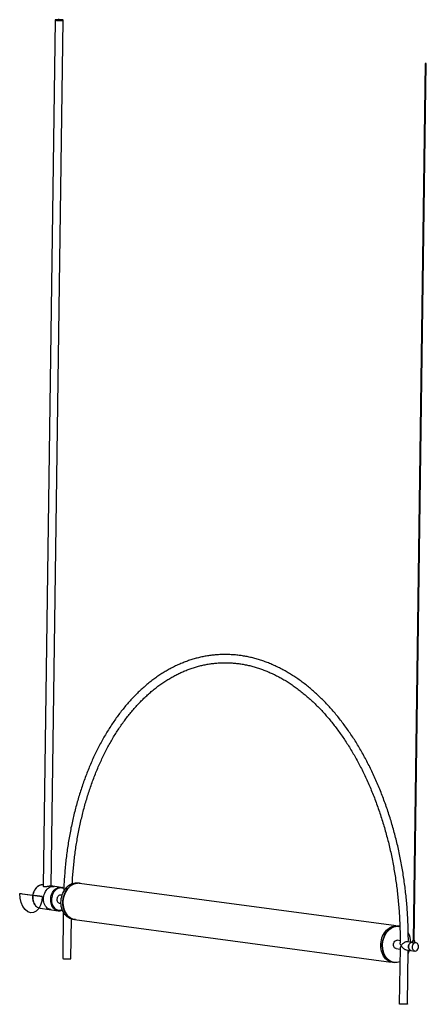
# Model space of a CAD drawing. Header units: millimetres. Extents: x -368 to 324, y -139 to 1536.
import ezdxf

# ---------------------------------------------------------------- set-up
doc = ezdxf.new("R2010")
doc.units = ezdxf.units.MM
doc.linetypes.add('CENTERX2', pattern=[20.32, 12.7, -2.54, 2.54, -2.54])

msp = doc.modelspace()

# ---------------------------------------------------------------- linework, layer by layer
at = {"color": 7, "linetype": 'Continuous', "lineweight": 25}
for p, q in [((-307.5, 1535.7), (-327.9, 62.5)), ((-313.9, 62.5), (-293.5, 1535.6)), ((321.8, 1461.6), (301.2, -30.7)), ((303.2, -30.8), (323.8, 1461.6)), ((-266.1, 67.1), (-269.3, 67.6)), ((272.4, -5.5), (-266.1, 67)), ((-327.8, 64.4), (-329.8, 64.4)), ((-296.8, 60.2), (-314.5, 62.6)), ((-295.5, 46.9), (-297.9, 47.2)), ((-332.7, 24.7), (-302.2, 20.5)), ((-299.8, 33.3), (-297.3, 33)), ((-293.4, 18.1), (-294.5, -60.8)), ((-280.5, -61), (-279.6, 6.5)), ((-277.6, 6.1), (-274.4, 5.7)), ((-274.4, 5.8), (264.1, -66.8)), ((277.6, -6.1), (274.4, -5.7)), ((273.5, -29.9), (274.4, -29.9)), ((279.2, -30.6), (274.4, -29.9)), ((300.2, -33.4), (291.4, -32.2)), ((299, -33.3), (299.8, -33.3)), ((300.2, -30.7), (300.2, -33.9)), ((303.7, -30.7), (303.2, -30.6)), ((304.2, -33.9), (304.2, -30.8)), ((272.5, -43.8), (279.1, -44.7)), ((279.1, -42.9), (277.8, -138)), ((289.6, -46.1), (304.3, -48.1)), ((291.8, -138.2), (293, -46.6)), ((306.2, -34.2), (304, -33.9)), ((266.1, -67.1), (269.3, -67.6))]:
    msp.add_line(p, q, dxfattribs=at)
at = {"color": 7, "linetype": 'CENTERX2'}
msp.add_line((-329.4, 44.4), (-367.6, 49.5), dxfattribs=at)
at = {"color": 7, "linetype": 'Continuous'}
msp.add_line((-367.6, 49.5), (-329.4, 44.4), dxfattribs=at)
at = {"color": 7, "linetype": 'Continuous', "lineweight": 25, "flags": 128}
for points in [[(-295.1, 1536), (-296.3, 1536.1), (-297.6, 1536.2), (-299.1, 1536.3), (-300.7, 1536.4), (-302.2, 1536.4), (-303.7, 1536.3), (-305, 1536.3), (-306.1, 1536.2), (-306.9, 1536), (-307.4, 1535.9), (-307.5, 1535.7), (-307.3, 1535.6), (-306.8, 1535.4), (-305.9, 1535.3), (-304.8, 1535.2), (-303.5, 1535.1), (-302, 1535), (-300.4, 1535), (-298.9, 1535), (-297.4, 1535), (-296.1, 1535.1), (-295, 1535.2), (-294.2, 1535.3), (-293.7, 1535.4), (-293.5, 1535.6), (-293.7, 1535.7), (-294.3, 1535.9), (-295.1, 1536)], [(323.6, 1461.7), (323.3, 1461.7), (322.9, 1461.7), (322.5, 1461.7), (322.2, 1461.7), (321.9, 1461.7), (321.8, 1461.6), (321.8, 1461.6), (322, 1461.6), (322.3, 1461.5), (322.7, 1461.5), (323.1, 1461.5), (323.4, 1461.5), (323.7, 1461.5), (323.8, 1461.6), (323.7, 1461.6), (323.6, 1461.7)], [(-277.6, 6.1), (-277.7, 6.1), (-280.1, 6.7), (-282.5, 7.5), (-284.8, 8.7), (-287, 10.2), (-289, 12.1), (-290.9, 14.2), (-292.5, 16.5), (-293.9, 19.1), (-295.1, 21.9), (-296.1, 24.8), (-296.8, 27.9), (-297.2, 31.1), (-297.4, 34.4), (-297.3, 37.7), (-296.9, 41), (-296.2, 44.2), (-295.3, 47.3), (-294.2, 50.4), (-292.8, 53.2), (-291.2, 55.9), (-289.4, 58.4), (-287.4, 60.6), (-285.2, 62.6), (-282.9, 64.3), (-280.5, 65.6), (-278.1, 66.7), (-275.6, 67.3), (-273, 67.7)], [(-272.4, 5.5), (-274.5, 5.7), (-277, 6.2), (-279.4, 7.1), (-281.7, 8.3), (-283.8, 9.8), (-285.9, 11.6), (-287.7, 13.7), (-289.3, 16.1), (-290.8, 18.7), (-292, 21.5), (-292.9, 24.4), (-293.6, 27.5), (-294, 30.7), (-294.2, 34), (-294.1, 37.3), (-293.7, 40.5), (-293, 43.8), (-292.1, 46.9), (-291, 49.9), (-289.6, 52.8), (-288, 55.5), (-286.2, 58), (-284.2, 60.2), (-282, 62.2), (-279.8, 63.8), (-277.4, 65.2), (-274.9, 66.2), (-272.4, 66.9), (-269.8, 67.3)], [(-266.1, 67), (-267.3, 67.2), (-269.8, 67.2), (-272.4, 66.8), (-275, 66.1), (-277.5, 65), (-279.9, 63.6), (-282.2, 61.9), (-284.3, 59.9), (-286.3, 57.6), (-288.2, 55.1), (-289.8, 52.3), (-291.1, 49.4), (-292.2, 46.3), (-293.1, 43.1), (-293.7, 39.8), (-294, 36.5), (-294.1, 33.1), (-293.9, 29.8), (-293.3, 26.6), (-292.6, 23.5), (-291.5, 20.6), (-290.2, 17.8), (-288.7, 15.3), (-287, 13), (-285, 11), (-282.9, 9.3), (-280.7, 7.8), (-278.3, 6.8), (-275.8, 6.1), (-274.4, 5.8)], [(-273, 67.7), (-270.5, 67.7), (-269.3, 67.6)], [(-314.3, 22.2), (-314.9, 22.3), (-316.9, 22.9), (-318.8, 23.8), (-320.6, 25), (-322.2, 26.5), (-323.6, 28.3), (-324.8, 30.4), (-325.7, 32.7), (-326.4, 35.1), (-326.9, 37.6), (-327, 40.3), (-326.9, 42.9), (-326.5, 45.6), (-325.9, 48.2), (-325, 50.6), (-323.9, 52.9), (-322.5, 55.1), (-320.9, 57), (-319.2, 58.6), (-317.4, 59.9), (-315.4, 60.9), (-313.4, 61.6), (-311.3, 61.9)], [(-314.3, 22.2), (-314.9, 22.3), (-316.9, 22.9), (-318.8, 23.8), (-320.6, 25), (-322.2, 26.5), (-323.6, 28.3), (-324.8, 30.4), (-325.7, 32.7), (-326.4, 35.1), (-326.9, 37.6), (-327, 40.3), (-326.9, 42.9), (-326.5, 45.6), (-325.9, 48.2), (-325, 50.6), (-323.9, 52.9), (-322.5, 55.1), (-320.9, 57), (-319.2, 58.6), (-317.4, 59.9), (-315.4, 60.9), (-313.4, 61.6), (-311.3, 61.9)], [(-311.3, 61.9), (-309.3, 61.9), (-308.9, 61.8)], [(-311.3, 61.9), (-309.3, 61.9), (-308.9, 61.8)], [(-299.2, 60.3), (-297.2, 60.2), (-295.2, 59.8)], [(-297.9, 47.2), (-298.8, 47.2), (-300, 47), (-301.1, 46.4), (-302.2, 45.5), (-303, 44.3), (-303.7, 43), (-304.1, 41.5), (-304.3, 39.9), (-304.2, 38.4), (-303.8, 36.9), (-303.2, 35.7), (-302.3, 34.6), (-301.3, 33.8), (-300.2, 33.4), (-299.8, 33.3)], [(266.1, -67.1), (266, -67.1), (263.6, -66.6), (261.2, -65.7), (258.9, -64.6), (256.7, -63), (254.7, -61.2), (252.8, -59.1), (251.2, -56.8), (249.8, -54.2), (248.6, -51.4), (247.6, -48.4), (246.9, -45.3), (246.5, -42.1), (246.3, -38.9), (246.5, -35.6), (246.8, -32.3), (247.5, -29.1), (248.4, -25.9), (249.5, -22.9), (250.9, -20), (252.5, -17.4), (254.3, -14.9), (256.3, -12.6), (258.5, -10.7), (260.8, -9), (263.2, -7.7), (265.6, -6.6), (268.1, -5.9), (270.7, -5.6)], [(268.7, -67.4), (267.3, -67.1), (264.8, -66.4), (262.4, -65.3), (260.2, -63.9), (258, -62.2), (256.1, -60.2), (254.4, -57.9), (252.8, -55.4), (251.5, -52.6), (250.5, -49.7), (249.7, -46.6), (249.2, -43.4), (249, -40.1), (249, -36.7), (249.4, -33.4), (250, -30.1), (250.8, -26.9), (251.9, -23.8), (253.3, -20.9), (254.9, -18.1), (256.7, -15.6), (258.7, -13.3), (260.9, -11.3), (263.2, -9.6), (265.6, -8.2), (268.1, -7.1), (270.6, -6.4), (273.2, -6)], [(278.8, -66.4), (276.8, -67), (274.3, -67.6), (271.7, -67.7), (269.2, -67.6), (266.7, -67), (264.3, -66.2), (262, -65), (259.9, -63.5), (257.8, -61.6), (256, -59.5), (254.4, -57.2), (252.9, -54.6), (251.7, -51.8), (250.8, -48.9), (250.1, -45.8), (249.7, -42.6), (249.5, -39.3), (249.6, -36), (250, -32.8), (250.7, -29.5), (251.6, -26.4), (252.7, -23.3), (254.1, -20.5), (255.7, -17.8), (257.5, -15.3), (259.5, -13.1), (261.7, -11.1), (263.9, -9.4), (266.3, -8.1), (268.8, -7.1), (271.3, -6.4), (273.9, -6), (273.9, -6)], [(270.7, -5.6), (273.2, -5.6), (274.4, -5.7)], [(273.2, -6), (275.8, -6), (276.9, -6.2)], [(273.9, -6), (276.4, -6), (278.8, -6.3)], [(272.5, -43.8), (272.1, -43.7), (271, -43.3), (270, -42.5), (269.2, -41.5), (268.5, -40.2), (268.2, -38.8), (268, -37.2), (268.2, -35.7), (268.6, -34.2), (269.3, -32.8), (270.1, -31.6), (271.2, -30.7), (272.3, -30.1), (273.5, -29.9)], [(297.9, -47.2), (297.6, -47.2), (296.4, -46.7), (295.4, -46), (294.6, -44.9), (294, -43.6), (293.6, -42.2), (293.5, -40.7), (293.6, -39.1), (294.1, -37.6), (294.7, -36.2), (295.6, -35.1), (296.6, -34.2), (297.8, -33.6), (299, -33.3)], [(299.8, -33.3), (299, -33.3), (297.8, -33.6), (296.6, -34.2), (295.6, -35.1), (294.7, -36.2), (294.1, -37.6), (293.6, -39.1), (293.5, -40.7), (293.6, -42.2), (294, -43.6), (294.6, -44.9), (295.4, -46), (296.4, -46.7), (297.6, -47.2), (297.9, -47.2)], [(301.2, -30.6), (300.9, -30.6), (300.4, -30.6), (300.2, -30.7), (300.3, -30.8), (300.7, -30.9), (301.3, -30.9), (302, -31), (302.8, -31), (303.5, -30.9), (304, -30.9), (304.2, -30.8), (304.1, -30.7), (303.7, -30.7)], [(280.8, -38.9), (281.6, -40.2), (282.6, -41.5), (283.7, -42.7), (284.8, -43.7), (286, -44.6), (287.2, -45.3), (288.4, -45.8), (289.5, -46.1), (289.6, -46.1)], [(305.1, -48.1), (306.3, -47.8), (307.5, -47.3), (308.5, -46.4), (309.4, -45.2), (310.1, -43.8), (310.5, -42.3), (310.6, -40.8), (310.5, -39.2), (310.1, -37.8), (309.5, -36.5), (308.7, -35.5), (307.7, -34.7), (306.5, -34.3), (305.3, -34.2), (304.1, -34.4), (303, -35), (301.9, -35.9), (301.1, -37.1), (300.4, -38.5), (300, -40), (299.8, -41.5), (299.9, -43.1), (300.3, -44.5), (301, -45.8), (301.8, -46.8), (302.8, -47.6), (303.9, -48), (305.1, -48.1)], [(-294.5, -60.8), (-294.5, -60.8), (-294.3, -61), (-293.8, -61.1), (-292.9, -61.3), (-291.8, -61.4), (-290.5, -61.5), (-289, -61.6), (-287.4, -61.6), (-285.9, -61.6), (-284.4, -61.6), (-283.1, -61.5), (-282, -61.4), (-281.2, -61.3), (-280.7, -61.2), (-280.5, -61)], [(291.8, -138.2), (291.6, -138.3), (291.1, -138.4), (290.3, -138.6), (289.2, -138.7), (287.9, -138.7), (286.5, -138.8), (284.9, -138.8), (283.3, -138.7), (281.9, -138.7), (280.5, -138.6), (279.4, -138.4), (278.5, -138.3), (278, -138.1), (277.8, -138), (277.8, -138)]]:
    msp.add_lwpolyline(points, dxfattribs=at)
at = {"color": 8, "linetype": 'Continuous', "lineweight": 25, "flags": 128}
for points in [[(-329.8, 64.4), (-331.8, 64.1), (-333.8, 63.4), (-335.8, 62.4), (-337.7, 61.1), (-339.4, 59.4), (-340.9, 57.6), (-342.3, 55.4), (-343.4, 53.1), (-344.3, 50.6), (-345, 48.1), (-345.4, 45.4), (-345.5, 42.8), (-345.3, 40.1), (-344.9, 37.6), (-344.2, 35.1), (-343.2, 32.9), (-342, 30.8), (-340.6, 29), (-339.1, 27.6)], [(-308.7, 23.6), (-310.1, 24.9), (-311.5, 26.7), (-312.7, 28.8), (-313.6, 31), (-314.3, 33.5), (-314.8, 36), (-314.9, 38.6), (-314.8, 41.3), (-314.5, 44), (-313.8, 46.5), (-312.9, 49), (-311.8, 51.3), (-310.4, 53.4), (-308.9, 55.3), (-307.1, 57), (-305.3, 58.3), (-303.3, 59.3), (-301.3, 59.9), (-299.2, 60.3)], [(-298.6, 59.2), (-300.6, 58.9), (-302.6, 58.2), (-304.5, 57.2), (-306.3, 55.9), (-307.9, 54.3), (-309.4, 52.5), (-310.7, 50.4), (-311.8, 48.1), (-312.6, 45.7), (-313.2, 43.1), (-313.5, 40.6), (-313.5, 38), (-313.3, 35.5), (-312.8, 33), (-312, 30.7), (-311, 28.6), (-309.8, 26.6), (-308.3, 25), (-306.7, 23.6), (-305, 22.5), (-303.1, 21.8), (-301.1, 21.4), (-299.1, 21.4), (-297.1, 21.7), (-295.3, 22.3)]]:
    msp.add_lwpolyline(points, dxfattribs=at)
at = {"color": 7, "linetype": 'Continuous', "flags": 128}
msp.add_lwpolyline([(-329.4, 44.4), (-330.2, 36.8), (-332.2, 29.8), (-335.3, 24), (-339.3, 19.8), (-343.9, 17.5), (-348.9, 17.1), (-353.8, 18.8), (-358.4, 22.4), (-362.3, 27.7), (-365.2, 34.3), (-367, 41.7), (-367.6, 49.5)], dxfattribs=at)
at = {"color": 7, "linetype": 'Continuous', "lineweight": 25}
for centre, radius, start, end in [((-268.6, 49), 18.3, 75.9995, 93.9751), ((-330.9, 37.1), 12.5, 229.3174, 261.8489), ((-300.5, 32.7), 12.3, 228.2736, 295.8711), ((262.5, -34.2), 34.9, 1.9139, 28.1127), ((302.2, -27.4), 3.55, 252.8575, 285.5614), ((286.7, -43.7), 7.63, 140.9364, 173.6976), ((259.6, -35.5), 37.6, 332.4183, 342.3188)]:
    msp.add_arc(centre, radius, start, end, dxfattribs=at)
at = {"color": 8, "linetype": 'Continuous', "lineweight": 25}
msp.add_arc((-297.9, 47.9), 11.4, 62.2236, 93.8352, dxfattribs=at)
at = {"color": 7, "linetype": 'Continuous', "lineweight": 25}
for points, knots in [([(293.2, -32.5), (293.2, -32.4), (293.3, -28.4), (293.2, -20.4), (293, -8.4), (292.5, 3.6), (291.9, 15.6), (291, 27.6), (290, 39.6), (288.7, 51.5), (287.3, 63.4), (285.6, 75.3), (283.8, 87.1), (281.7, 98.8), (279.5, 110.5), (277.1, 122.1), (274.5, 133.7), (271.7, 145.1), (268.7, 156.4), (265.5, 167.6), (262.1, 178.7), (258.6, 189.7), (254.8, 200.6), (250.9, 211.3), (246.9, 221.9), (242.6, 232.3), (238.2, 242.6), (233.6, 252.7), (228.9, 262.6), (224, 272.3), (218.9, 281.9), (213.7, 291.2), (208.4, 300.4), (202.9, 309.3), (197.2, 318.1), (191.4, 326.6), (185.5, 334.9), (179.5, 342.9), (173.3, 350.7), (167, 358.3), (160.6, 365.7), (154.1, 372.7), (147.4, 379.6), (140.7, 386.1), (133.8, 392.4), (126.9, 398.4), (119.9, 404.2), (112.8, 409.6), (105.6, 414.8), (98.3, 419.7), (91, 424.3), (83.6, 428.6), (76.1, 432.5), (68.6, 436.2), (61.1, 439.6), (53.5, 442.7), (45.9, 445.5), (38.2, 447.9), (30.5, 450.1), (22.8, 451.9), (15.1, 453.5), (7.3, 454.7), (-0.4, 455.6), (-8.1, 456.1), (-15.9, 456.4), (-23.6, 456.4), (-31.3, 456), (-38.9, 455.3), (-46.6, 454.3), (-54.2, 453), (-61.8, 451.4), (-69.3, 449.4), (-76.8, 447.2), (-84.2, 444.6), (-91.6, 441.7), (-98.9, 438.6), (-106.2, 435.1), (-113.3, 431.3), (-120.4, 427.2), (-127.4, 422.9), (-134.4, 418.2), (-141.2, 413.2), (-147.9, 408), (-154.5, 402.5), (-161.1, 396.6), (-167.5, 390.5), (-173.8, 384.2), (-179.9, 377.6), (-186, 370.7), (-191.9, 363.5), (-197.7, 356.1), (-203.3, 348.5), (-208.8, 340.6), (-214.2, 332.4), (-219.4, 324.1), (-224.4, 315.5), (-229.3, 306.7), (-234.1, 297.7), (-238.6, 288.5), (-243.1, 279.1), (-247.3, 269.5), (-251.3, 259.7), (-255.2, 249.7), (-258.9, 239.5), (-262.5, 229.2), (-265.8, 218.8), (-269, 208.2), (-272, 197.4), (-274.8, 186.5), (-277.4, 175.5), (-279.8, 164.3), (-282, 153.1), (-284, 141.7), (-285.8, 130.2), (-287.4, 118.7), (-288.9, 107.1), (-290.1, 95.4), (-291.1, 83.6), (-291.9, 71.8), (-292.5, 61.6), (-292.7, 55.4), (-292.8, 53.2)], [0, 0, 0, 0, 0.000071, 0.0085921, 0.0171131, 0.0256341, 0.034155, 0.0426759, 0.0511968, 0.0597178, 0.0682389, 0.0767601, 0.0852815, 0.0938031, 0.102325, 0.1108471, 0.1193696, 0.1278925, 0.1364158, 0.1449395, 0.1534637, 0.1619884, 0.1705136, 0.1790394, 0.1875657, 0.1960927, 0.2046202, 0.2131483, 0.2216771, 0.2302064, 0.2387363, 0.2472667, 0.2557976, 0.264329, 0.2728607, 0.2813927, 0.2899248, 0.298457, 0.306989, 0.3155207, 0.3240518, 0.3325822, 0.3411115, 0.3496394, 0.3581656, 0.3666899, 0.3752117, 0.3837307, 0.3922464, 0.4007585, 0.4092665, 0.4177699, 0.4262683, 0.4347614, 0.4432488, 0.4517302, 0.4602054, 0.4686743, 0.4771369, 0.4855933, 0.4940438, 0.5024888, 0.5109286, 0.519364, 0.5277958, 0.5362247, 0.5446516, 0.5530776, 0.5615034, 0.56993, 0.5783582, 0.5867889, 0.5952232, 0.6036616, 0.6121048, 0.6205534, 0.6290077, 0.637468, 0.6459345, 0.6544071, 0.6628858, 0.6713704, 0.6798606, 0.6883561, 0.6968565, 0.7053615, 0.7138706, 0.7223834, 0.7308995, 0.7394184, 0.7479398, 0.7564633, 0.7649885, 0.7735151, 0.7820429, 0.7905715, 0.7991007, 0.8076304, 0.8161604, 0.8246904, 0.8332203, 0.84175, 0.8502795, 0.8588086, 0.8673373, 0.8758655, 0.8843933, 0.8929205, 0.9014472, 0.9099735, 0.9184992, 0.9270243, 0.935549, 0.9440732, 0.952597, 0.9611203, 0.9696433, 0.9781658, 0.9866881, 0.99521, 1, 1, 1, 1]), ([(-278.2, 66.4), (-278.1, 68.1), (-277.8, 73.7), (-277.1, 83.1), (-276.1, 94.7), (-274.9, 106.2), (-273.5, 117.6), (-271.9, 128.9), (-270.1, 140.2), (-268.1, 151.3), (-265.9, 162.4), (-263.5, 173.3), (-260.9, 184.1), (-258.2, 194.8), (-255.3, 205.3), (-252.1, 215.7), (-248.8, 225.9), (-245.4, 235.9), (-241.7, 245.8), (-237.9, 255.6), (-233.9, 265.1), (-229.8, 274.4), (-225.5, 283.6), (-221, 292.5), (-216.4, 301.3), (-211.6, 309.8), (-206.7, 318.1), (-201.6, 326.2), (-196.4, 334), (-191, 341.6), (-185.5, 349), (-179.9, 356.1), (-174.2, 362.9), (-168.3, 369.5), (-162.4, 375.9), (-156.3, 381.9), (-150.1, 387.7), (-143.8, 393.3), (-137.4, 398.5), (-130.9, 403.5), (-124.3, 408.2), (-117.6, 412.6), (-110.8, 416.7), (-104, 420.5), (-97.1, 424), (-90.1, 427.2), (-83, 430.1), (-75.9, 432.7), (-68.7, 435), (-61.5, 437), (-54.2, 438.7), (-46.9, 440.1), (-39.6, 441.1), (-32.2, 441.9), (-24.8, 442.3), (-17.4, 442.4), (-10, 442.2), (-2.5, 441.7), (4.9, 440.9), (12.3, 439.7), (19.8, 438.3), (27.2, 436.5), (34.5, 434.4), (41.9, 432), (49.2, 429.3), (56.5, 426.3), (63.8, 423), (71, 419.4), (78.2, 415.6), (85.3, 411.4), (92.3, 406.9), (99.3, 402.1), (106.2, 397.1), (113, 391.7), (119.8, 386.1), (126.4, 380.2), (133, 374.1), (139.5, 367.7), (145.9, 361), (152.2, 354), (158.4, 346.9), (164.4, 339.4), (170.4, 331.7), (176.2, 323.8), (181.9, 315.7), (187.5, 307.3), (193, 298.7), (198.3, 289.9), (203.5, 280.9), (208.5, 271.7), (213.4, 262.3), (218.1, 252.7), (222.7, 242.9), (227.1, 233), (231.4, 222.9), (235.5, 212.6), (239.4, 202.2), (243.2, 191.6), (246.7, 180.9), (250.1, 170.1), (253.4, 159.1), (256.4, 148), (259.3, 136.9), (262, 125.6), (264.5, 114.2), (266.8, 102.8), (268.9, 91.2), (270.8, 79.6), (272.5, 68), (274.1, 56.3), (275.4, 44.6), (276.5, 32.8), (277.5, 21), (278.2, 9.2), (278.8, -2.6), (279.1, -14.4), (279.3, -24.9), (279.2, -31.5), (279.2, -34.1)], [0, 0, 0, 0, 0.003723, 0.012394, 0.021065, 0.029736, 0.038406, 0.047075, 0.055744, 0.064413, 0.073081, 0.081748, 0.090415, 0.099081, 0.107746, 0.116411, 0.125075, 0.133739, 0.142402, 0.151064, 0.159726, 0.168387, 0.177049, 0.185709, 0.19437, 0.20303, 0.211691, 0.220352, 0.229013, 0.237675, 0.246338, 0.255002, 0.263668, 0.272336, 0.281007, 0.28968, 0.298357, 0.307037, 0.315722, 0.324412, 0.333107, 0.341809, 0.350516, 0.359231, 0.367952, 0.376681, 0.385417, 0.394161, 0.402912, 0.411669, 0.420433, 0.429201, 0.437975, 0.446751, 0.455529, 0.464308, 0.473086, 0.481862, 0.490634, 0.499402, 0.508164, 0.516919, 0.525669, 0.534411, 0.543145, 0.551873, 0.560593, 0.569307, 0.578014, 0.586714, 0.59541, 0.6041, 0.612785, 0.621466, 0.630144, 0.638819, 0.647491, 0.65616, 0.664828, 0.673494, 0.682159, 0.690823, 0.699487, 0.70815, 0.716813, 0.725476, 0.734138, 0.742801, 0.751464, 0.760128, 0.768792, 0.777456, 0.786121, 0.794787, 0.803453, 0.812119, 0.820786, 0.829454, 0.838122, 0.846791, 0.85546, 0.86413, 0.8728, 0.881471, 0.890142, 0.898813, 0.907485, 0.916157, 0.924829, 0.933501, 0.942174, 0.950846, 0.959519, 0.968192, 0.976865, 0.985537, 0.99421, 1, 1, 1, 1]), ([(-329.8, 64.4), (-330.2, 64.4), (-331.2, 64.3), (-332.9, 63.9), (-334.8, 63.1), (-336.6, 62), (-338.4, 60.7), (-340, 59.1), (-341.4, 57.3), (-342.7, 55.2), (-343.8, 53), (-344.6, 50.7), (-345.2, 48.3), (-345.6, 45.8), (-345.7, 43.2), (-345.6, 40.7), (-345.3, 38.3), (-344.7, 36), (-343.8, 33.7), (-342.8, 31.7), (-341.5, 29.9), (-340.3, 28.5), (-339.5, 27.9), (-339.3, 27.7)], [0, 0, 0, 0, 0.026959, 0.076235, 0.125618, 0.175176, 0.224914, 0.274801, 0.324797, 0.374861, 0.424964, 0.475087, 0.525218, 0.575359, 0.625511, 0.675677, 0.725861, 0.776063, 0.826276, 0.876482, 0.926649, 0.976735, 1, 1, 1, 1]), ([(-327.9, 62.5), (-327.9, 62.5), (-328, 62.3), (-327.6, 61.9), (-326.7, 61.7), (-326.3, 61.6)], [0, 0, 0, 0, 0.008116, 0.506988, 1, 1, 1, 1]), ([(-326.3, 61.6), (-325.7, 61.5), (-324.7, 61.5), (-322.5, 61.7), (-320.2, 62.1), (-317.8, 62.5), (-315.9, 62.6), (-314.8, 62.6), (-314.6, 62.6), (-314.5, 62.6)], [0, 0, 0, 0, 0.158879, 0.317513, 0.482395, 0.651979, 0.815057, 0.971145, 1, 1, 1, 1]), ([(-292.6, 58.8), (-292.7, 58.9), (-293.5, 59.3), (-294.3, 59.6), (-295.1, 59.8), (-295.2, 59.8)], [0, 0, 0, 0, 0.1866883, 0.9036808, 1, 1, 1, 1]), ([(291.4, -32.2), (291.1, -32.2), (290.3, -32.2), (288.7, -32.6), (286.9, -33.4), (285.1, -34.6), (283.5, -35.9), (282, -37.3), (281.2, -38.3), (280.8, -38.9), (280.8, -38.9)], [0, 0, 0, 0, 0.1147084, 0.2324673, 0.3555471, 0.5444853, 0.6733657, 0.8058891, 0.9988379, 1, 1, 1, 1]), ([(280.8, -38.9), (280.8, -38.9), (280.4, -38.4), (279.9, -37.2), (279.3, -35.5), (279.3, -34.5), (279.3, -34.1)], [0, 0, 0, 0, 0.002544, 0.345982, 0.69948, 1, 1, 1, 1]), ([(300.2, -33.9), (300.2, -33.9), (300.2, -34), (300.5, -34.1), (301, -34.2), (301.6, -34.1), (302.3, -34.1), (302.9, -34), (303.3, -33.9), (303.4, -33.9)], [0, 0, 0, 0, 0.13251, 0.282429, 0.426697, 0.569547, 0.71719, 0.868548, 1, 1, 1, 1]), ([(303.4, -33.9), (303.6, -33.9), (303.9, -33.9), (304, -33.9), (304, -33.9)], [0, 0, 0, 0, 0.565718, 1, 1, 1, 1])]:
    msp.add_open_spline(points, degree=3, knots=knots, dxfattribs=at)

doc.saveas('drawing.dxf')
